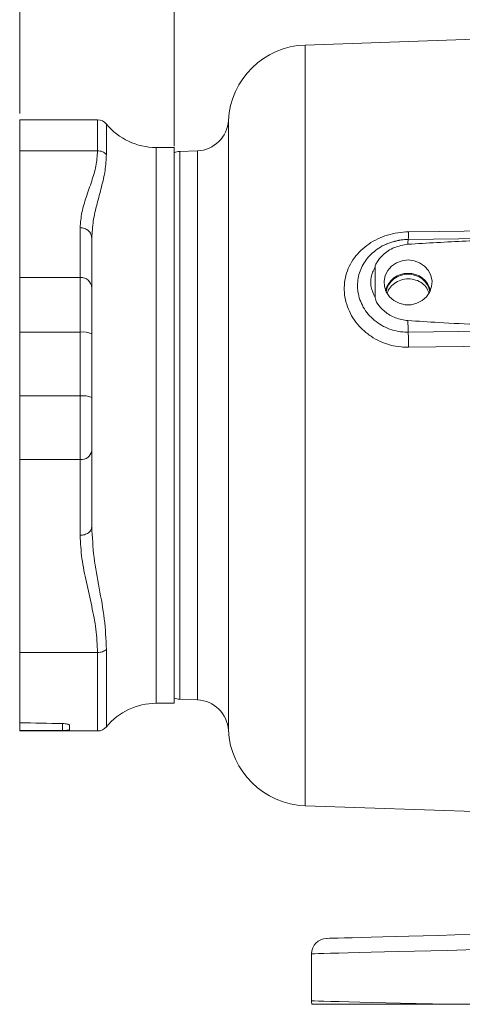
# Model space of a CAD drawing. Header units: inches. Extents: x 0.3 to 33.9, y 0.2 to 21.6.
# Tile 9 of 24: x 17.6 to 21, y 5 to 12.7. Entities that reach past the tile are written whole.
import ezdxf

# ---------------------------------------------------------------- set-up
doc = ezdxf.new("R2010")
doc.units = ezdxf.units.IN
doc.header["$MEASUREMENT"] = 0
doc.layers.add('SLD-0', color=7, linetype='Continuous', lineweight=15)
doc.styles.add('SLDTEXTSTYLE0', font='TXT', dxfattribs={"width": 0.75})
doc.dimstyles.new('SLDDIMSTYLE0', dxfattribs={"dimtxt": 0.25, "dimasz": 0.13, "dimexe": 0, "dimexo": 0.0625, "dimgap": 0.0625, "dimtad": 0, "dimtih": 1, "dimtoh": 1, "dimrnd": 1e-09, "dimzin": 12, "dimdsep": 46, "dimtxsty": 'SLDTEXTSTYLE0', "dimsah": 1, "dimcen": 0.09, "dimadec": 0, "dimazin": 3, "dimtfac": 1, "dimtofl": 0, "dimtmove": 0, "dimatfit": 3, "dimfxl": 1, "dimfrac": 2, "dimtolj": 1, "dimtzin": 12, "dimarcsym": 0})

# ---------------------------------------------------------------- blocks, each defined once
blk = doc.blocks.new('_D_8')
at = {"layer": 'SLD-0'}
for p, q in [((18.751, 11.6936), (18.751, 13.5957)), ((18.751, 13.4707), (20.4163, 13.4707)), ((20.5559, 13.5075), (20.5051, 13.5075)), ((20.5051, 13.5075), (20.5051, 13.1106)), ((21.5141, 13.5075), (21.5649, 13.5075)), ((21.5649, 13.5075), (21.5649, 13.1106)), ((23.319, 13.4707), (21.6537, 13.4707)), ((20.5051, 13.1106), (20.5559, 13.1106)), ((21.5649, 13.1106), (21.5141, 13.1106))]:
    blk.add_line(p, q, dxfattribs=at)
for points in [[(18.751, 13.4707), (18.881, 13.4507), (18.881, 13.4907)], [(23.319, 13.4707), (23.189, 13.4907), (23.189, 13.4507)]]:
    blk.add_solid(points, dxfattribs=at)
at = {"layer": 'SLD-0', "char_height": 0.25, "attachment_point": 1, "style": 'SLDTEXTSTYLE0'}
for s, insert in [('4.57', (20.6101, 13.8805, -2.4475)), ('116.0', (20.6193, 13.4329, -2.4475))]:
    blk.add_mtext(s, dxfattribs=dict(at, insert=insert))
blk = doc.blocks.new('_D_9')
at = {"layer": 'SLD-0'}
for p, q in [((17.551, 11.9495), (17.551, 14.7768)), ((17.551, 14.6518), (19.8163, 14.6518)), ((19.9559, 14.6886), (19.9051, 14.6886)), ((19.9051, 14.6886), (19.9051, 14.2917)), ((20.9141, 14.6886), (20.9649, 14.6886)), ((20.9649, 14.6886), (20.9649, 14.2917)), ((23.319, 14.6518), (21.0537, 14.6518)), ((19.9051, 14.2917), (19.9559, 14.2917)), ((20.9649, 14.2917), (20.9141, 14.2917))]:
    blk.add_line(p, q, dxfattribs=at)
for points in [[(17.551, 14.6518), (17.681, 14.6318), (17.681, 14.6718)], [(23.319, 14.6518), (23.189, 14.6718), (23.189, 14.6318)]]:
    blk.add_solid(points, dxfattribs=at)
at = {"layer": 'SLD-0', "char_height": 0.25, "attachment_point": 1, "style": 'SLDTEXTSTYLE0'}
for s, insert in [('5.77', (20.0101, 15.0616, -2.4475)), ('146.5', (20.0193, 14.614, -2.4475))]:
    blk.add_mtext(s, dxfattribs=dict(at, insert=insert))

msp = doc.modelspace()

# ---------------------------------------------------------------- linework, layer by layer
at = {"color": 7, "linetype": 'Continuous', "lineweight": 15}
for p, q in [((23.319, 12.6045), (19.7703, 12.4806)), ((18.1555, 11.8995), (17.551, 11.8995)), ((17.551, 11.8995), (17.551, 11.6588)), ((18.1555, 11.6588), (17.551, 11.6588)), ((17.551, 11.6588), (17.551, 10.6744)), ((18.751, 11.6845), (18.611, 11.6845)), ((18.751, 9.8244), (18.751, 11.6845)), ((18.932, 11.6584), (18.7948, 11.6536)), ((18.021, 11.0613), (18.021, 10.6744)), ((18.111, 10.9804), (18.111, 10.5935)), ((22.3743, 10.9923), (20.5701, 10.9695)), ((20.3122, 10.5187), (20.3122, 10.7522)), ((17.551, 10.6744), (18.021, 10.6744)), ((17.551, 10.6744), (17.551, 10.2489)), ((18.021, 10.6744), (18.021, 10.2489)), ((21.4455, 10.2597), (20.5703, 10.2487)), ((18.021, 10.2489), (17.551, 10.2489)), ((17.551, 10.2489), (17.551, 9.7537)), ((18.021, 10.2489), (18.021, 9.7537)), ((18.111, 10.2364), (18.111, 9.7412)), ((18.751, 7.3645), (18.751, 9.8244)), ((18.021, 9.7537), (17.551, 9.7537)), ((17.551, 9.7537), (17.551, 9.2597)), ((18.021, 9.7537), (18.021, 9.2597)), ((18.021, 9.2597), (17.551, 9.2597)), ((17.551, 9.2597), (17.551, 7.759)), ((18.021, 8.6699), (18.021, 9.2597)), ((18.111, 9.3266), (18.111, 8.7368)), ((18.1555, 7.759), (17.551, 7.759)), ((17.551, 7.759), (17.551, 7.2135)), ((18.611, 7.3645), (18.751, 7.3645)), ((18.7948, 7.3955), (18.932, 7.3907)), ((17.551, 7.2135), (17.551, 7.152)), ((17.9385, 7.1946), (17.9385, 7.1578)), ((17.551, 7.152), (17.551, 7.1495)), ((17.551, 7.1495), (18.1555, 7.1495)), ((19.7703, 6.5685), (21.2671, 6.5162)), ((19.819, 5.0514), (19.819, 5.4176)), ((21.7666, 5.0249), (20.8955, 5.0249))]:
    msp.add_line(p, q, dxfattribs=at)
at = {"color": 8, "linetype": 'Continuous', "lineweight": 15}
for p, q in [((19.7703, 12.4806), (19.7703, 9.5245)), ((18.1555, 11.8995), (18.1555, 11.6588)), ((18.225, 11.8667), (18.225, 11.6293)), ((19.1729, 11.8947), (19.1729, 7.1544)), ((18.611, 9.8244), (18.611, 11.6845)), ((18.7948, 11.6536), (18.7948, 9.5245)), ((18.932, 9.5245), (18.932, 11.6584)), ((18.611, 7.3645), (18.611, 9.8244)), ((18.7948, 9.5245), (18.7948, 7.3955)), ((18.932, 7.3907), (18.932, 9.5245)), ((19.7703, 9.5245), (19.7703, 6.5685)), ((18.1555, 7.759), (18.1555, 7.1495)), ((18.225, 7.7834), (18.225, 7.1823)), ((17.8837, 7.2069), (17.8837, 7.1536))]:
    msp.add_line(p, q, dxfattribs=at)
at = {"color": 7, "linetype": 'Continuous', "lineweight": 15, "flags": 128}
for points in [[(20.5732, 11.0287), (20.813, 11.0318), (21.7724, 11.0442), (23.319, 11.0641)], [(20.569, 10.8098), (20.5225, 10.8043), (20.479, 10.7882), (20.4411, 10.7626), (20.4113, 10.7289), (20.3914, 10.6894), (20.3826, 10.6464), (20.3856, 10.6028), (20.4, 10.5613), (20.4251, 10.5244), (20.4592, 10.4945), (20.5002, 10.4734), (20.5456, 10.4625), (20.5924, 10.4625), (20.6377, 10.4734), (20.6787, 10.4945), (20.7128, 10.5244), (20.7379, 10.5613), (20.7524, 10.6028), (20.7553, 10.6464), (20.7466, 10.6894), (20.7266, 10.7289), (20.6968, 10.7626), (20.6589, 10.7882), (20.6154, 10.8043), (20.569, 10.8098)], [(21.4483, 10.1421), (21.2085, 10.1392), (20.5732, 10.1312)], [(19.9358, 5.5376), (19.9414, 5.5377), (19.9582, 5.5382), (19.9861, 5.5389), (20.0248, 5.5399), (20.0743, 5.5412), (20.1341, 5.5428), (20.2039, 5.5446), (20.2834, 5.5467), (20.372, 5.549), (20.4692, 5.5516), (20.5744, 5.5543), (20.687, 5.5573), (20.8064, 5.5604), (20.9318, 5.5637), (21.0624, 5.5671), (21.1976, 5.5706), (21.3364, 5.5743), (21.4781, 5.578), (21.6218, 5.5817), (21.7666, 5.5855)], [(21.7666, 5.4656), (21.6125, 5.4618), (21.4596, 5.458), (21.3089, 5.4543), (21.1612, 5.4507), (21.0175, 5.4471), (20.8785, 5.4437), (20.7451, 5.4404), (20.6181, 5.4373), (20.4983, 5.4344), (20.3864, 5.4316), (20.283, 5.4291), (20.1887, 5.4267), (20.1042, 5.4247), (20.0299, 5.4228), (19.9662, 5.4213), (19.9136, 5.42), (19.8724, 5.419), (19.8428, 5.4182), (19.8249, 5.4178), (19.819, 5.4176)], [(19.819, 5.0514), (19.825, 5.0513), (19.8432, 5.0508), (19.8734, 5.0501), (19.9153, 5.0491), (19.9688, 5.0478), (20.0336, 5.0462), (20.1092, 5.0443), (20.1951, 5.0422), (20.2909, 5.0398), (20.396, 5.0372), (20.5097, 5.0344), (20.6314, 5.0314), (20.7602, 5.0283), (20.8955, 5.0249)]]:
    msp.add_lwpolyline(points, dxfattribs=at)
at = {"color": 7, "linetype": 'Continuous', "lineweight": 15}
for centre, radius, start, end in [((19.792, 11.861), 0.62, 92, 176.88827), ((18.1555, 11.8095), 0.09, 39.464, 90), ((18.611, 12.1845), 0.5, 219.464, 270), ((18.9233, 11.9082), 0.25, 272, 356.88827), ((18.799, 11.5337), 0.12, 92, 113.57818), ((18.0253, 10.5887), 0.0858, 3.22004, 92.89319), ((20.5643, 10.5301), 0.1755, 88.46474, 165.57441), ((20.564, 10.5313), 0.1681, 88.3112, 169.01038), ((20.5737, 10.5301), 0.1755, 14.42559, 91.53526), ((20.5739, 10.5313), 0.1681, 10.98969, 91.68874), ((23.0665, 10.3648), 2.4989, 180.5846, 182.66136), ((18.043, 10.0774), 0.1729, 66.86251, 97.33303), ((17.8147, 10.1227), 2.7585, 0.17796, 2.61975), ((18.043, 9.5823), 0.1729, 66.86289, 97.33274), ((18.031, 9.3402), 0.0811, 262.86764, 350.38502), ((18.611, 6.8645), 0.5, 90, 140.536), ((18.799, 7.5154), 0.12, 246.42182, 268), ((18.9233, 7.1409), 0.25, 3.11173, 88), ((18.1555, 7.2395), 0.09, 270, 320.536), ((19.792, 7.1881), 0.62, 183.11173, 268), ((19.939, 5.4176), 0.12, 91.5, 180), ((19.939, 5.0514), 0.12, 180, 192.75741)]:
    msp.add_arc(centre, radius, start, end, dxfattribs=at)
at = {"color": 8, "linetype": 'Continuous', "lineweight": 15}
for centre, radius, start, end in [((20.2498, 11.0134), 0.3237, 352.15376, 2.71671), ((20.7351, 10.9402), 0.1676, 169.92656, 182.91209)]:
    msp.add_arc(centre, radius, start, end, dxfattribs=at)
at = {"color": 7, "linetype": 'Continuous', "lineweight": 15}
for major_axis, start_param, end_param in [((27.1464, -0.3321), 4.620092, 4.632395), ((27.1464, 0.3321), 4.617972, 4.630275)]:
    msp.add_ellipse((20.0816, 9.5245), major_axis=major_axis, ratio=0.086629, start_param=start_param, end_param=end_param, dxfattribs=at)
for points, knots in [([(18.1555, 11.6588), (18.1528, 11.619), (18.1475, 11.5402), (18.1104, 11.4195), (18.0683, 11.3), (18.0303, 11.1796), (18.0241, 11.1009), (18.021, 11.0613)], [0, 0, 0, 0, 0.198243, 0.39366, 0.607163, 0.802266, 1, 1, 1, 1]), ([(18.225, 11.6293), (18.2204, 11.6336), (18.2114, 11.6423), (18.1942, 11.6515), (18.1753, 11.6576), (18.1621, 11.6584), (18.1555, 11.6588)], [0, 0, 0, 0, 0.250002, 0.5, 0.750003, 1, 1, 1, 1]), ([(18.225, 11.6293), (18.2227, 11.5882), (18.2182, 11.506), (18.1872, 11.3775), (18.1517, 11.2463), (18.1192, 11.114), (18.1137, 11.0245), (18.111, 10.9804)], [0, 0, 0, 0, 0.202581, 0.405697, 0.607088, 0.806435, 1, 1, 1, 1]), ([(18.021, 11.0613), (18.0328, 11.0601), (18.0563, 11.0577), (18.0861, 11.039), (18.1069, 11.0122), (18.1096, 10.991), (18.111, 10.9804)], [0, 0, 0, 0, 0.250001, 0.5, 0.75, 1, 1, 1, 1]), ([(20.5732, 10.1312), (20.5535, 10.1316), (20.5058, 10.1326), (20.4312, 10.1469), (20.3524, 10.1748), (20.2798, 10.2152), (20.2155, 10.2659), (20.1616, 10.3259), (20.1192, 10.3926), (20.0898, 10.4645), (20.0736, 10.5394), (20.0718, 10.6153), (20.084, 10.6901), (20.1104, 10.7613), (20.1497, 10.8272), (20.2009, 10.8856), (20.2623, 10.9355), (20.3322, 10.9756), (20.4087, 11.0052), (20.4898, 11.0242), (20.5454, 11.0272), (20.5732, 11.0287)], [0, 0, 0, 0, 0.038377, 0.09291, 0.147439, 0.201566, 0.255685, 0.308751, 0.361806, 0.414177, 0.466541, 0.51909, 0.571642, 0.624715, 0.677797, 0.731116, 0.784444, 0.838115, 0.891791, 0.945895, 1, 1, 1, 1]), ([(20.5701, 10.9684), (20.5568, 10.9683), (20.5218, 10.9682), (20.466, 10.9564), (20.4226, 10.9443), (20.4024, 10.9338), (20.4015, 10.9333)], [0, 0, 0, 0, 0.228693, 0.604695, 0.981111, 1, 1, 1, 1]), ([(20.4531, 10.9513), (20.4684, 10.9554), (20.5029, 10.9645), (20.543, 10.9696), (20.5667, 10.9687), (20.5704, 10.9686)], [0, 0, 0, 0, 0.4016626, 0.9058971, 1, 1, 1, 1]), ([(22.6688, 10.9959), (22.5888, 10.995), (22.1888, 10.9903), (21.6385, 10.979), (21.018, 10.9597), (20.7178, 10.941), (20.5677, 10.9317)], [0, 0, 0, 0, 0.114153, 0.570776, 0.785343, 1, 1, 1, 1]), ([(20.5677, 10.9317), (20.5316, 10.9255), (20.4595, 10.9131), (20.3764, 10.8585), (20.3328, 10.8045), (20.3151, 10.77), (20.3128, 10.7563), (20.3122, 10.7522)], [0, 0, 0, 0, 0.322606, 0.642639, 0.869131, 0.960935, 1, 1, 1, 1]), ([(20.3122, 10.7522), (20.3056, 10.7398), (20.2863, 10.7032), (20.2774, 10.6504), (20.282, 10.5829), (20.2996, 10.5455), (20.3122, 10.5187)], [0, 0, 0, 0, 0.169372, 0.500138, 0.642092, 1, 1, 1, 1]), ([(20.7315, 10.5568), (20.7246, 10.5719), (20.7102, 10.6034), (20.668, 10.639), (20.6149, 10.661), (20.5562, 10.6653), (20.4989, 10.6519), (20.4504, 10.6216), (20.4182, 10.5863), (20.4105, 10.5603), (20.4079, 10.5516)], [0, 0, 0, 0, 0.123653, 0.258367, 0.393563, 0.528756, 0.66359, 0.798199, 0.932889, 1, 1, 1, 1]), ([(18.111, 10.5935), (18.111, 10.5746), (18.111, 10.5362), (18.111, 10.4498), (18.111, 10.3485), (18.111, 10.2734), (18.111, 10.2364)], [0, 0, 0, 0, 0.246232, 0.5, 0.753769, 1, 1, 1, 1]), ([(20.3122, 10.5187), (20.3139, 10.5114), (20.3207, 10.4828), (20.3579, 10.4323), (20.4251, 10.3777), (20.5022, 10.3474), (20.5512, 10.3413), (20.5677, 10.3393)], [0, 0, 0, 0, 0.070467, 0.277117, 0.56329, 0.852377, 1, 1, 1, 1]), ([(20.5677, 10.3393), (20.6475, 10.3338), (20.9392, 10.3138), (21.2316, 10.3049), (21.444, 10.2985)], [0, 0, 0, 0, 0.273569, 1, 1, 1, 1]), ([(18.111, 9.7412), (18.111, 9.7035), (18.111, 9.6269), (18.111, 9.5137), (18.111, 9.409), (18.111, 9.3538), (18.111, 9.3266)], [0, 0, 0, 0, 0.2462314, 0.5000002, 0.7537687, 1, 1, 1, 1]), ([(18.111, 8.7368), (18.1096, 8.728), (18.1069, 8.7105), (18.0861, 8.6883), (18.0563, 8.6729), (18.0328, 8.6709), (18.021, 8.6699)], [0, 0, 0, 0, 0.250001, 0.5, 0.749999, 1, 1, 1, 1]), ([(18.111, 8.7368), (18.1153, 8.6572), (18.124, 8.4962), (18.1695, 8.2576), (18.2139, 8.0185), (18.2213, 7.8621), (18.225, 7.7834)], [0, 0, 0, 0, 0.243021, 0.491516, 0.744334, 1, 1, 1, 1]), ([(18.021, 8.6699), (18.0241, 8.6095), (18.0304, 8.4876), (18.0687, 8.3041), (18.1108, 8.1219), (18.1472, 7.9399), (18.1527, 7.8196), (18.1555, 7.759)], [0, 0, 0, 0, 0.197723, 0.399132, 0.606177, 0.801608, 1, 1, 1, 1]), ([(18.225, 7.7834), (18.2204, 7.7798), (18.2114, 7.7726), (18.1942, 7.765), (18.1753, 7.76), (18.1621, 7.7593), (18.1555, 7.759)], [0, 0, 0, 0, 0.250001, 0.499999, 0.750003, 1, 1, 1, 1]), ([(17.8837, 7.2069), (17.8903, 7.2067), (17.9036, 7.2061), (17.9206, 7.2036), (17.9329, 7.2001), (17.938, 7.197), (17.9384, 7.1951), (17.9385, 7.1946)], [0, 0, 0, 0, 0.226672, 0.453324, 0.680425, 0.908112, 1, 1, 1, 1]), ([(17.9385, 7.1578), (17.9378, 7.1573), (17.9365, 7.1562), (17.9261, 7.1549), (17.9108, 7.154), (17.8956, 7.1537), (17.8863, 7.1536), (17.8837, 7.1536)], [0, 0, 0, 0, 0.2278432, 0.4556851, 0.6835253, 0.9109314, 1, 1, 1, 1]), ([(20.8955, 5.0249), (20.8257, 5.0249), (20.6909, 5.0249), (20.5097, 5.0249), (20.3486, 5.0249), (20.2059, 5.0249), (20.0839, 5.0249), (19.9834, 5.0249), (19.9085, 5.0249), (19.8582, 5.0249), (19.8277, 5.0249), (19.8239, 5.0249), (19.8219, 5.0249)], [0, 0, 0, 0, 0.110352, 0.212932, 0.315841, 0.418423, 0.521058, 0.624017, 0.726654, 0.817694, 0.908959, 1, 1, 1, 1])]:
    msp.add_open_spline(points, degree=3, knots=knots, dxfattribs=at)
at = {"color": 8, "linetype": 'Continuous', "lineweight": 15}
msp.add_open_spline([(20.5703, 10.2487), (20.5676, 10.2487), (20.5419, 10.2486), (20.4924, 10.2532), (20.4251, 10.2713), (20.3619, 10.3007), (20.3059, 10.3398), (20.2576, 10.3878), (20.2201, 10.4418), (20.1932, 10.5007), (20.179, 10.5576), (20.1733, 10.6331), (20.1897, 10.725), (20.2475, 10.827), (20.3242, 10.8927), (20.3789, 10.9255), (20.4004, 10.933), (20.4015, 10.9333)], degree=3, knots=[0, 0, 0, 0, 0.00772, 0.073639, 0.141665, 0.207143, 0.274696, 0.339616, 0.40662, 0.469121, 0.533586, 0.583651, 0.700142, 0.815262, 0.934289, 0.996817, 1, 1, 1, 1], dxfattribs=at)

# ---------------------------------------------------------------- dimensions: what is measured, and where the dimension line sits
at = {"layer": 'SLD-0'}
for base, p2, picture, middle in [((17.551, 14.6518), (17.551, 11.8995), '_D_9', (20.435, 14.6518)), ((18.751, 13.4707), (18.751, 11.6436), '_D_8', (21.035, 13.4707))]:
    dim = msp.add_linear_dim(base=base, p1=(23.319, 15.9322), p2=p2, dimstyle='SLDDIMSTYLE0', dxfattribs=at)
    dim.commit()
    dim.dimension.update_dxf_attribs({"geometry": picture, "text_midpoint": middle, "dimtype": 160})

doc.saveas('drawing.dxf')
